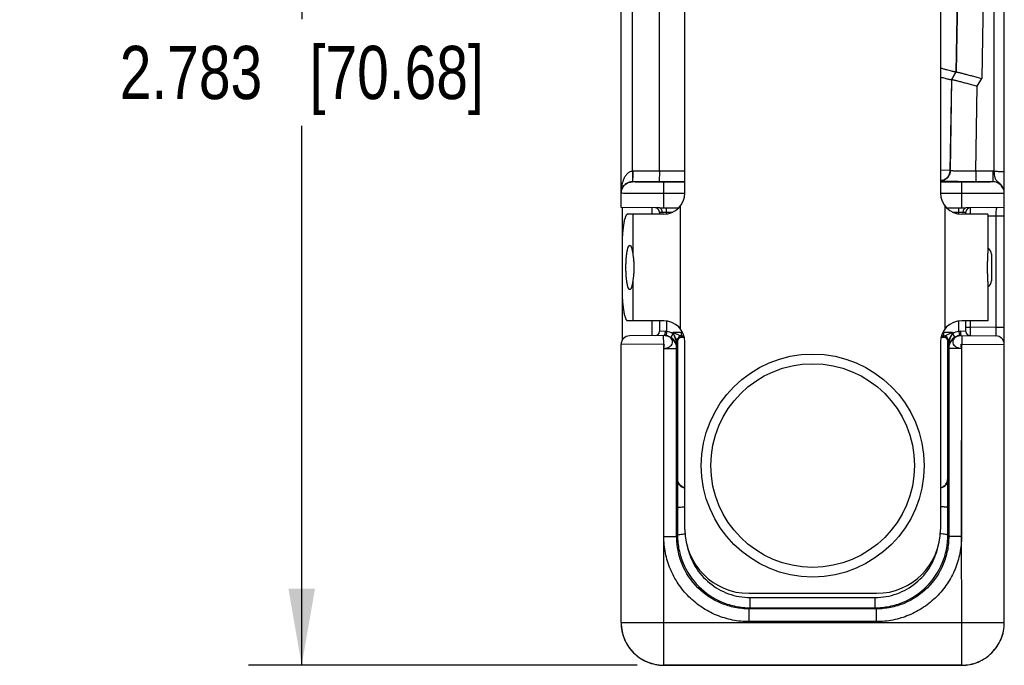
# Model space of a CAD drawing. Header units: inches. Extents: x 0 to 22, y 0 to 17.
# Tile 28 of 32: x 10.9 to 13.3, y 11.7 to 13.2. Entities that reach past the tile are written whole.
import ezdxf

# ---------------------------------------------------------------- set-up
doc = ezdxf.new("R2010")
doc.units = ezdxf.units.IN
doc.header["$LTSCALE"] = 1.21
doc.header["$MEASUREMENT"] = 0
doc.layers.get('0').update_dxf_attribs({"linetype": 'CONTINUOUS'})
for name, color, linetype in [('02___PRT_ALL_AXES', 7, 'CONTINUOUS'), ('DIMENSIONS', 7, 'CONTINUOUS'), ('FEATURES', 7, 'CONTINUOUS')]:
    doc.layers.add(name, color=color, linetype=linetype)
doc.styles.get("Standard").update_dxf_attribs({"font": 'txt', "width": 0.8})
doc.dimstyles.new('DIMSTYLE_1', dxfattribs={"dimtxt": 0.125, "dimasz": 0.18, "dimexe": 0.125, "dimexo": 0.0625, "dimgap": 0.0625, "dimtad": 0, "dimtih": 1, "dimtoh": 1, "dimzin": 4, "dimdsep": 46, "dimtxsty": 'STANDARD', "dimblk": '_FILLED', "dimblk1": '_FILLED', "dimblk2": '_FILLED', "dimcen": 0.09, "dimadec": 0, "dimazin": 0, "dimtp": 0.001, "dimtm": 0.001, "dimtfac": 1, "dimtofl": 0, "dimtmove": 0, "dimatfit": 3, "dimldrblk": '_FILLED', "dimfxl": 1, "dimtolj": 1, "dimtzin": 4, "dimarcsym": 0})

# ---------------------------------------------------------------- blocks, each defined once
blk = doc.blocks.new('_FILLED')
at = {"color": 0, "linetype": 'BYBLOCK'}
blk.add_solid([(0, 0), (-1, 0.174), (-1, -0.174)], dxfattribs=at)
blk = doc.blocks.new('*D17')
at = {"layer": 'DIMENSIONS', "color": 2, "linetype": 'CONTINUOUS'}
for p, q in [((12.3813, 14.4698), (11.4786, 14.4699)), ((11.6036, 14.4699), (11.6034, 13.2035)), ((11.6032, 11.6871), (11.6034, 12.9535)), ((12.3909, 11.687), (11.4782, 11.6871))]:
    blk.add_line(p, q, dxfattribs=at)
at = {"layer": 'DIMENSIONS', "color": 2, "linetype": 'CONTINUOUS', "xscale": 0.18, "yscale": 0.18, "zscale": 0.18}
for p, rotation in [((11.6036, 14.4699), 89.9912722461), ((11.6032, 11.6871), 269.9912722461)]:
    blk.add_blockref('_FILLED', p, dxfattribs=dict(at, rotation=rotation))
at = {"layer": 'DIMENSIONS', "color": 2, "linetype": 'CONTINUOUS', "insert": (11.6034, 13.141), "char_height": 0.125, "width": 1.325, "attachment_point": 2, "line_spacing_factor": 0.9}
blk.add_mtext('2.783{\\Ftxt.shx;\\W1.000000;\\H0.125000; }[70.68]', dxfattribs=at)

msp = doc.modelspace()

# ---------------------------------------------------------------- linework, layer by layer
at = {"color": 7, "linetype": 'CONTINUOUS'}
for p, q in [((13.2298, 12.8465), (13.2298, 14.4698)), ((12.3534, 12.7616), (12.3534, 14.4428)), ((13.2534, 12.795), (13.2534, 14.4462)), ((12.3802, 12.8466), (12.3802, 14.3961)), ((12.4434, 12.8466), (12.4434, 14.3961)), ((13.1631, 14.4059), (13.1399, 13.0793)), ((13.1635, 14.3961), (13.1406, 13.0798)), ((13.2235, 14.3961), (13.2003, 13.0642)), ((13.1296, 13.0615), (13.1399, 13.0793)), ((13.1303, 13.0619), (13.1406, 13.0798)), ((13.1406, 13.0798), (13.1399, 13.0793)), ((13.1296, 13.0615), (13.1259, 12.8487)), ((13.1265, 12.848), (13.1303, 13.0619)), ((13.1303, 13.0619), (13.1296, 13.0615)), ((13.1865, 12.8466), (13.19, 13.0464)), ((13.19, 13.0464), (13.2003, 13.0642)), ((12.3802, 12.8466), (12.3803, 12.8252)), ((12.4434, 12.8466), (12.3806, 12.8466)), ((12.4434, 12.8466), (12.4432, 12.822)), ((12.5034, 12.8466), (12.4434, 12.8466)), ((13.1259, 12.8487), (13.1035, 12.849)), ((13.1265, 12.848), (13.1259, 12.8487)), ((13.2264, 12.8466), (13.1865, 12.8466)), ((13.1865, 12.8466), (13.1865, 12.822)), ((13.2264, 12.8466), (13.2264, 12.8219)), ((12.3804, 12.8219), (12.3804, 12.822)), ((12.4433, 12.822), (12.3804, 12.822)), ((12.5034, 12.822), (12.4433, 12.822)), ((12.4534, 12.7608), (12.4534, 12.8207)), ((12.5034, 12.8207), (12.4534, 12.8207)), ((13.1534, 12.8207), (13.1034, 12.8207)), ((13.1534, 12.7608), (13.1534, 12.8207)), ((13.2264, 12.822), (13.1865, 12.822)), ((12.3558, 12.7948), (12.3534, 12.7949)), ((12.5034, 12.7941), (12.4534, 12.7941)), ((13.1534, 12.7941), (13.1034, 12.7941)), ((13.2534, 11.787), (13.2534, 12.7949)), ((12.4434, 12.7608), (12.3534, 12.7616)), ((12.4434, 12.7608), (12.4891, 12.7608)), ((12.4434, 12.7509), (12.4434, 12.7458)), ((12.4434, 12.7509), (12.4497, 12.7508)), ((12.4497, 12.7508), (12.4751, 12.7508)), ((12.4604, 12.7463), (12.4604, 12.7608)), ((13.1178, 12.7608), (13.1634, 12.7608)), ((13.1317, 12.7508), (13.1572, 12.7508)), ((13.1464, 12.7463), (13.1464, 12.7608)), ((13.1572, 12.7508), (13.1634, 12.7509)), ((13.2534, 12.7616), (13.1634, 12.7608)), ((13.1634, 12.7458), (13.1634, 12.7509)), ((13.1733, 12.7609), (13.1734, 12.7458)), ((13.2334, 12.7414), (13.2148, 12.7412)), ((13.2534, 12.7414), (13.2334, 12.7414)), ((13.2334, 12.7414), (13.2334, 12.4802)), ((13.2234, 12.652), (13.2234, 12.5896)), ((12.4434, 12.4958), (12.4434, 12.4707)), ((12.4604, 12.4952), (12.4604, 12.4705)), ((13.1464, 12.4705), (13.1464, 12.4952)), ((13.1634, 12.4707), (13.1634, 12.4958)), ((13.1734, 12.4958), (13.1734, 12.4807)), ((12.4566, 12.4709), (12.4434, 12.4707)), ((12.4604, 12.4705), (12.459, 12.4606)), ((12.475, 12.4653), (12.4699, 12.4567)), ((12.4954, 12.4682), (12.475, 12.4682)), ((12.475, 12.4653), (12.475, 12.4682)), ((12.4952, 12.4592), (12.4954, 12.4682)), ((12.4954, 12.4724), (12.4954, 12.4682)), ((12.4981, 12.4682), (12.4954, 12.4682)), ((13.1115, 12.4682), (13.1088, 12.4682)), ((13.1115, 12.4682), (13.1115, 12.4724)), ((13.1318, 12.4682), (13.1115, 12.4682)), ((13.1117, 12.4592), (13.1115, 12.4682)), ((13.1318, 12.4682), (13.1318, 12.4653)), ((13.1318, 12.4653), (13.1369, 12.4567)), ((13.1464, 12.4705), (13.1479, 12.4606)), ((13.1634, 12.4707), (13.1503, 12.4709)), ((13.1634, 12.4807), (13.1734, 12.4807)), ((13.1734, 12.4807), (13.1733, 12.4607)), ((13.2334, 12.4802), (13.1734, 12.4807)), ((13.2534, 12.4802), (13.2334, 12.4802)), ((13.2334, 12.4802), (13.2336, 12.4602)), ((12.4548, 12.4609), (12.3733, 12.4602)), ((12.4534, 12.4409), (12.4533, 12.4609)), ((12.4867, 12.4475), (12.485, 12.4492)), ((12.485, 12.4309), (12.485, 12.4492)), ((12.4867, 12.1234), (12.4867, 12.4475)), ((12.497, 12.4572), (12.495, 12.4592)), ((12.5034, 12.0058), (12.5034, 12.4458)), ((13.1034, 12.4458), (13.1034, 12.0058)), ((13.1118, 12.4592), (13.1099, 12.4572)), ((13.1218, 12.4492), (13.1202, 12.4475)), ((13.1202, 12.4475), (13.1202, 12.1234)), ((13.1218, 12.4492), (13.1218, 12.4309)), ((13.1475, 12.4604), (13.1473, 12.4603)), ((13.1486, 12.4606), (13.1475, 12.4604)), ((13.1502, 12.4608), (13.1486, 12.4606)), ((13.1521, 12.4609), (13.1502, 12.4608)), ((13.1521, 12.4609), (13.2336, 12.4602)), ((13.1536, 12.4609), (13.1534, 12.4409)), ((12.4534, 12.4409), (12.3534, 12.4402)), ((12.3534, 11.787), (12.3534, 12.4402)), ((12.4538, 11.9893), (12.4534, 12.4409)), ((12.4538, 11.9893), (12.4539, 12.4309)), ((12.4539, 12.4309), (12.4839, 12.4309)), ((12.485, 12.4309), (12.4839, 12.4309)), ((12.4839, 11.9893), (12.4839, 12.4309)), ((13.1229, 12.4309), (13.1218, 12.4309)), ((13.1529, 12.4309), (13.1229, 12.4309)), ((13.1229, 12.4309), (13.1229, 11.9893)), ((13.1529, 12.4309), (13.153, 11.9893)), ((13.153, 11.9893), (13.1534, 12.4409)), ((13.1534, 12.4409), (13.2534, 12.4402)), ((12.4867, 12.1234), (12.4858, 12.1226)), ((12.4858, 12.1226), (12.4858, 12.0567)), ((13.1211, 12.1226), (13.1202, 12.1234)), ((13.1211, 12.0567), (13.1211, 12.1226)), ((12.4858, 12.0567), (12.486, 11.9914)), ((13.1208, 11.9914), (13.1211, 12.0567)), ((12.4534, 11.787), (12.4538, 11.9893)), ((12.4539, 11.9893), (12.4839, 11.9893)), ((12.4839, 11.9893), (12.486, 11.9914)), ((13.1208, 11.9914), (13.1229, 11.9893)), ((13.1529, 11.9893), (13.1229, 11.9893)), ((13.1534, 11.787), (13.153, 11.9893)), ((12.6534, 11.8558), (12.9534, 11.8558)), ((12.6565, 11.846), (12.9503, 11.846)), ((12.6565, 11.8219), (12.6565, 11.846)), ((12.9503, 11.8219), (12.9503, 11.846)), ((12.6539, 11.8193), (12.6565, 11.8219)), ((12.9529, 11.8193), (12.6539, 11.8193)), ((12.6539, 11.7893), (12.6539, 11.8193)), ((12.6565, 11.8219), (12.9503, 11.8219)), ((12.9503, 11.8219), (12.9529, 11.8193)), ((12.9529, 11.7893), (12.9529, 11.8193)), ((12.3534, 11.787), (13.2534, 11.787)), ((12.4534, 11.687), (12.4534, 11.787)), ((12.9529, 11.7893), (12.6539, 11.7893)), ((13.1534, 11.6868), (13.1534, 11.787)), ((13.1534, 11.6871), (12.4534, 11.6871)), ((12.4534, 11.687), (13.1534, 11.6868))]:
    msp.add_line(p, q, dxfattribs=at)
at = {"color": 3, "linetype": 'CONTINUOUS'}
for p, q in [((12.3559, 12.7616), (12.3559, 12.6835)), ((12.4259, 12.7609), (12.4259, 12.7458)), ((12.3559, 12.5581), (12.3559, 12.4493)), ((12.4259, 12.4958), (12.4259, 12.4606))]:
    msp.add_line(p, q, dxfattribs=at)
at = {"color": 7, "linetype": 'CONTINUOUS'}
msp.add_lwpolyline([(12.4596, 12.4603), (12.4592, 12.4604), (12.4581, 12.4606), (12.4566, 12.4608), (12.4548, 12.4609)], dxfattribs=at)
for radius in [0.2617, 0.2391]:
    msp.add_circle((12.8034, 12.1558), radius, dxfattribs=at)
for centre, radius, start, end in [((12.3806, 12.7946), 0.052, 89.9913, 90.4914), ((13.2264, 12.7946), 0.052, 86.2735, 90.0003), ((13.2264, 12.795), 0.027, 24.5934, 89.9863), ((13.2264, 12.7949), 0.027, 22.5117, 89.9967), ((12.4334, 12.7509), 0.01, 0, 89.5001), ((13.1734, 12.7509), 0.01, 90.5, 179.9999), ((13.2084, 12.652), 0.015, 0, 64.4208), ((13.2084, 12.5896), 0.015, 295.5792, 360), ((12.4334, 12.4707), 0.01, 270.5, 360), ((13.1734, 12.4707), 0.01, 180, 269.5001), ((12.3734, 12.4402), 0.02, 90.5, 180), ((12.4539, 12.4314), 0.0294, 88.3817, 90.4983), ((12.4539, 12.4306), 0.0302, 72.4049, 89.0686), ((12.4547, 12.431), 0.0299, 86.2728, 88.0931), ((12.4547, 12.4308), 0.03, 81.7125, 86.2708), ((12.4547, 12.431), 0.0299, 80.6911, 81.7203), ((12.4539, 12.4309), 0.03, 359.9977, 72.3368), ((12.4542, 12.4302), 0.0308, 36.6344, 59.3967), ((12.4542, 12.4302), 0.0308, 30.3115, 36.6369), ((12.4542, 12.4302), 0.0308, 28.3641, 30.3091), ((12.4543, 12.4302), 0.0307, 23.6729, 28.3614), ((12.4547, 12.4304), 0.0303, 0.9646, 23.7339), ((12.495, 12.4492), 0.01, 90.0033, 179.9967), ((12.495, 12.4492), 0.01, 90.1225, 180.0024), ((12.4955, 11.3261), 1.1331, 89.7003, 90.0251), ((13.1117, 11.2509), 1.2084, 89.9903, 90.2952), ((13.1118, 12.4492), 0.01, 0.0033, 89.9967), ((13.1119, 12.4492), 0.01, 0.0034, 89.8781), ((13.1522, 12.4303), 0.0304, 156.3071, 178.9942), ((13.1529, 12.4309), 0.03, 107.6058, 180.0024), ((13.1525, 12.4302), 0.0307, 151.6386, 156.3269), ((13.1526, 12.4302), 0.0308, 149.6907, 151.6359), ((13.1526, 12.4302), 0.0308, 143.3629, 149.6883), ((13.1526, 12.4302), 0.0308, 120.5862, 143.3825), ((13.1529, 12.4306), 0.0302, 91.5539, 107.5394), ((13.1522, 12.431), 0.0299, 98.2806, 99.5058), ((13.1522, 12.4308), 0.03, 93.7301, 98.2873), ((13.1522, 12.431), 0.0299, 91.4781, 93.7279), ((13.1529, 12.4312), 0.0296, 89.5016, 91.5194), ((13.1529, 12.4315), 0.0294, 89.5019, 91.5673), ((13.2334, 12.4402), 0.02, 0, 89.5), ((12.6534, 12.0058), 0.15, 180, 270), ((12.9534, 12.0058), 0.15, 270, 360), ((12.4538, 11.7871), 0.1003, 180.0233, 192.5971), ((12.453, 11.7869), 0.0995, 192.6119, 193.4717), ((12.4536, 11.7871), 0.1002, 193.4866, 204.5824), ((12.4531, 11.7869), 0.0997, 204.5934, 206.2698), ((12.4537, 11.7872), 0.1003, 206.2843, 217.8466), ((12.4532, 11.7868), 0.0997, 217.8622, 219.896), ((12.4536, 11.7872), 0.1002, 219.9063, 230.2298), ((12.4532, 11.7868), 0.0997, 230.2403, 232.035), ((12.4536, 11.7874), 0.1003, 232.0516, 243.8904), ((12.4533, 11.7868), 0.0997, 243.9058, 245.021), ((12.4534, 11.7871), 0.1, 245.0235, 269.9996)]:
    msp.add_arc(centre, radius, start, end, dxfattribs=at)
for centre, start_param, end_param in [((12.5067, 12.4575), -2.077118, -1.801695), ((13.1002, 12.4575), -1.339898, -1.064475)]:
    msp.add_ellipse(centre, major_axis=(0.02, 0), ratio=0.017455, start_param=start_param, end_param=end_param, dxfattribs=at)
for points, knots in [([(13.1399, 13.0793), (13.1399, 13.0793), (13.1396, 13.0793), (13.1391, 13.0794), (13.1382, 13.0796), (13.137, 13.0798), (13.1356, 13.0802), (13.1331, 13.0807), (13.1293, 13.0817), (13.124, 13.083), (13.1178, 13.0846), (13.1109, 13.0865), (13.1061, 13.0878), (13.1036, 13.0884)], [0, 0, 0, 0, 0.006261, 0.021051, 0.044385, 0.076168, 0.116215, 0.164232, 0.282958, 0.429501, 0.600432, 0.791955, 1, 1, 1, 1]), ([(13.1037, 13.0678), (13.1055, 13.0673), (13.109, 13.0664), (13.114, 13.0651), (13.1184, 13.064), (13.1222, 13.063), (13.1252, 13.0623), (13.1272, 13.0618), (13.1284, 13.0616), (13.129, 13.0615), (13.1294, 13.0615), (13.1296, 13.0614), (13.1296, 13.0615)], [0, 0, 0, 0, 0.214677, 0.408838, 0.579549, 0.724094, 0.840091, 0.925605, 0.956404, 0.979087, 0.993594, 1, 1, 1, 1]), ([(13.1406, 13.0798), (13.1406, 13.0798), (13.1408, 13.0798), (13.141, 13.0798), (13.1414, 13.0797), (13.1423, 13.0795), (13.1437, 13.0792), (13.1457, 13.0788), (13.1483, 13.0781), (13.1514, 13.0774), (13.1549, 13.0765), (13.1605, 13.075), (13.1682, 13.073), (13.1782, 13.0703), (13.1891, 13.0673), (13.1965, 13.0653), (13.2003, 13.0642)], [0, 0, 0, 0, 0.002035, 0.006421, 0.013202, 0.022369, 0.047784, 0.082401, 0.125777, 0.177445, 0.236826, 0.303267, 0.454561, 0.625314, 0.809371, 1, 1, 1, 1]), ([(13.1303, 13.0619), (13.1303, 13.0619), (13.1304, 13.0619), (13.1307, 13.0619), (13.1311, 13.0618), (13.132, 13.0617), (13.1333, 13.0614), (13.1354, 13.0609), (13.138, 13.0603), (13.1411, 13.0595), (13.1446, 13.0586), (13.1501, 13.0572), (13.1579, 13.0551), (13.1679, 13.0524), (13.1788, 13.0495), (13.1862, 13.0474), (13.19, 13.0464)], [0, 0, 0, 0, 0.002035, 0.006421, 0.013202, 0.022369, 0.047784, 0.082401, 0.125777, 0.177445, 0.236826, 0.303267, 0.454561, 0.625314, 0.809371, 1, 1, 1, 1]), ([(12.3802, 12.8466), (12.3774, 12.8465), (12.372, 12.8447), (12.366, 12.8392), (12.3616, 12.8327), (12.3574, 12.8233), (12.3542, 12.811), (12.3534, 12.8009), (12.3534, 12.7959)], [0, 0, 0, 0, 0.133967, 0.26323, 0.388947, 0.51271, 0.757065, 1, 1, 1, 1]), ([(12.3806, 12.8466), (12.3806, 12.8425), (12.3806, 12.8353), (12.3806, 12.8282), (12.3803, 12.8252)], [0, 0, 0, 0, 0.57976, 1, 1, 1, 1]), ([(13.1265, 12.848), (13.1265, 12.845), (13.1252, 12.8388), (13.1201, 12.8309), (13.1126, 12.8254), (13.1065, 12.8238), (13.1034, 12.8236)], [0, 0, 0, 0, 0.249913, 0.499905, 0.749801, 1, 1, 1, 1]), ([(13.1259, 12.8487), (13.1259, 12.8457), (13.1247, 12.8396), (13.1197, 12.8318), (13.1124, 12.8263), (13.1065, 12.8245), (13.1035, 12.8242)], [0, 0, 0, 0, 0.249897, 0.499893, 0.749765, 1, 1, 1, 1]), ([(13.1865, 12.8466), (13.1826, 12.8465), (13.1751, 12.8465), (13.164, 12.8465), (13.1539, 12.8466), (13.145, 12.8468), (13.1384, 12.847), (13.1341, 12.8472), (13.1315, 12.8473), (13.1295, 12.8475), (13.128, 12.8476), (13.1271, 12.8478), (13.1266, 12.8479), (13.1265, 12.848)], [0, 0, 0, 0, 0.19279, 0.378391, 0.549801, 0.700521, 0.824866, 0.875646, 0.918189, 0.952097, 0.977092, 0.993002, 1, 1, 1, 1]), ([(13.2298, 12.8465), (13.2313, 12.8465), (13.2343, 12.8465), (13.2387, 12.8464), (13.2428, 12.8464), (13.2463, 12.8464), (13.2489, 12.8463), (13.2506, 12.8463), (13.2516, 12.8462), (13.2523, 12.8462), (13.2529, 12.8462), (13.2532, 12.8461), (13.2534, 12.8461), (13.2534, 12.8461)], [0, 0, 0, 0, 0.194572, 0.38246, 0.555321, 0.706714, 0.830951, 0.881433, 0.923437, 0.956487, 0.980349, 0.994864, 1, 1, 1, 1]), ([(13.2534, 12.795), (13.2534, 12.7976), (13.2527, 12.8029), (13.2496, 12.8101), (13.2449, 12.8162), (13.2395, 12.8209), (13.2352, 12.8247), (13.2329, 12.8284), (13.2313, 12.8326), (13.2304, 12.8387), (13.23, 12.8438), (13.2298, 12.8465)], [0, 0, 0, 0, 0.133866, 0.266875, 0.397467, 0.521635, 0.633211, 0.68599, 0.740959, 0.863809, 1, 1, 1, 1]), ([(12.3804, 12.822), (12.3777, 12.822), (12.3728, 12.8213), (12.365, 12.8179), (12.3585, 12.8121), (12.3543, 12.804), (12.3534, 12.7985), (12.3534, 12.7959)], [0, 0, 0, 0, 0.195108, 0.356173, 0.605466, 0.810751, 1, 1, 1, 1]), ([(12.3534, 12.7949), (12.3534, 12.7984), (12.3548, 12.8055), (12.3608, 12.8145), (12.3698, 12.8205), (12.3769, 12.8219), (12.3804, 12.8219)], [0, 0, 0, 0, 0.249982, 0.499975, 0.749982, 1, 1, 1, 1]), ([(12.3803, 12.8252), (12.3803, 12.8248), (12.3803, 12.824), (12.3806, 12.823), (12.3806, 12.8224), (12.3804, 12.8221), (12.3804, 12.822)], [0, 0, 0, 0, 0.415291, 0.725409, 0.918851, 1, 1, 1, 1]), ([(12.4534, 12.8207), (12.4487, 12.8207), (12.4394, 12.8207), (12.4258, 12.8207), (12.4134, 12.8209), (12.4039, 12.821), (12.3972, 12.8211), (12.3929, 12.8212), (12.3892, 12.8213), (12.3862, 12.8214), (12.3838, 12.8215), (12.3822, 12.8216), (12.3813, 12.8217), (12.3808, 12.8218), (12.3806, 12.8218), (12.3804, 12.8219), (12.3804, 12.8219)], [0, 0, 0, 0, 0.19497, 0.382495, 0.555293, 0.706757, 0.772627, 0.831044, 0.881468, 0.92341, 0.956469, 0.980341, 0.988755, 0.99481, 0.998517, 1, 1, 1, 1]), ([(13.1865, 12.822), (13.177, 12.822), (13.1591, 12.8221), (13.1349, 12.8223), (13.118, 12.8226), (13.1082, 12.8229), (13.1047, 12.8231), (13.1033, 12.8232)], [0, 0, 0, 0, 0.342093, 0.64477, 0.87286, 0.950255, 1, 1, 1, 1]), ([(13.2264, 12.8219), (13.2264, 12.8219), (13.2263, 12.8218), (13.226, 12.8218), (13.2256, 12.8217), (13.2247, 12.8216), (13.2231, 12.8215), (13.2207, 12.8214), (13.2176, 12.8213), (13.2139, 12.8212), (13.2097, 12.8211), (13.203, 12.821), (13.1935, 12.8209), (13.181, 12.8207), (13.1675, 12.8207), (13.1582, 12.8207), (13.1534, 12.8207)], [0, 0, 0, 0, 0.001483, 0.00519, 0.011245, 0.019659, 0.043531, 0.07659, 0.118532, 0.168956, 0.227373, 0.293243, 0.444707, 0.617505, 0.80503, 1, 1, 1, 1]), ([(12.4534, 12.7941), (12.4424, 12.7941), (12.4215, 12.7942), (12.3932, 12.7943), (12.3717, 12.7945), (12.36, 12.7946), (12.3558, 12.7948)], [0, 0, 0, 0, 0.339862, 0.641218, 0.869894, 1, 1, 1, 1]), ([(13.2534, 12.7949), (13.2534, 12.7949), (13.2532, 12.7949), (13.2529, 12.7948), (13.2522, 12.7948), (13.2514, 12.7948), (13.2503, 12.7947), (13.2485, 12.7947), (13.2455, 12.7946), (13.2413, 12.7945), (13.2363, 12.7945), (13.2305, 12.7944), (13.2239, 12.7944), (13.2167, 12.7943), (13.2058, 12.7942), (13.1912, 12.7942), (13.1727, 12.7941), (13.1599, 12.7941), (13.1534, 12.7941)], [0, 0, 0, 0, 0.001272, 0.004904, 0.010918, 0.019308, 0.030061, 0.043154, 0.076205, 0.118153, 0.168598, 0.227042, 0.292943, 0.365648, 0.444476, 0.617349, 0.804952, 1, 1, 1, 1]), ([(12.4466, 12.7594), (12.4463, 12.7596), (12.4454, 12.7604), (12.4443, 12.7608), (12.4434, 12.7608)], [0, 0, 0, 0, 0.271258, 1, 1, 1, 1]), ([(12.4497, 12.7508), (12.4497, 12.7516), (12.4495, 12.7547), (12.4482, 12.7579), (12.4466, 12.7594)], [0, 0, 0, 0, 0.27707, 1, 1, 1, 1]), ([(13.1571, 12.7508), (13.1571, 12.7525), (13.1576, 12.7556), (13.1592, 12.7584), (13.1603, 12.7594)], [0, 0, 0, 0, 0.539897, 1, 1, 1, 1]), ([(13.1603, 12.7594), (13.1605, 12.7596), (13.1614, 12.7604), (13.1626, 12.7608), (13.1634, 12.7608)], [0, 0, 0, 0, 0.272253, 1, 1, 1, 1]), ([(13.2368, 12.7614), (13.2365, 12.7614), (13.2357, 12.7611), (13.2349, 12.7598), (13.2344, 12.7579), (13.2339, 12.7543), (13.2336, 12.7487), (13.2334, 12.744), (13.2334, 12.7414)], [0, 0, 0, 0, 0.049917, 0.113926, 0.204529, 0.323781, 0.633693, 1, 1, 1, 1]), ([(12.4566, 12.4709), (12.4566, 12.4692), (12.4565, 12.4663), (12.456, 12.4634), (12.4555, 12.4622)], [0, 0, 0, 0, 0.571832, 1, 1, 1, 1]), ([(12.485, 12.4492), (12.4849, 12.4493), (12.4847, 12.4497), (12.4843, 12.4503), (12.4838, 12.4512), (12.483, 12.4527), (12.482, 12.4547), (12.4806, 12.4573), (12.4793, 12.4599), (12.4774, 12.4636), (12.476, 12.4664), (12.475, 12.4682)], [0, 0, 0, 0, 0.017323, 0.054545, 0.104601, 0.161938, 0.289195, 0.425391, 0.566206, 0.709625, 1, 1, 1, 1]), ([(12.4952, 12.4592), (12.4946, 12.4593), (12.4934, 12.4598), (12.4914, 12.4607), (12.4889, 12.4618), (12.4853, 12.4635), (12.4807, 12.4656), (12.4769, 12.4673), (12.475, 12.4682)], [0, 0, 0, 0, 0.070158, 0.178, 0.304613, 0.438517, 0.71662, 1, 1, 1, 1]), ([(12.485, 12.4309), (12.485, 12.4369), (12.4839, 12.4459), (12.4801, 12.4575), (12.477, 12.4629), (12.475, 12.4653)], [0, 0, 0, 0, 0.492191, 0.743141, 1, 1, 1, 1]), ([(13.1318, 12.4682), (13.1299, 12.4673), (13.1262, 12.4656), (13.1215, 12.4635), (13.1179, 12.4618), (13.1155, 12.4607), (13.1134, 12.4598), (13.1122, 12.4593), (13.1117, 12.4592)], [0, 0, 0, 0, 0.283387, 0.561489, 0.695405, 0.821982, 0.929861, 1, 1, 1, 1]), ([(13.1318, 12.4653), (13.1298, 12.4629), (13.1267, 12.4575), (13.1229, 12.4459), (13.1219, 12.4369), (13.1218, 12.4309)], [0, 0, 0, 0, 0.256859, 0.507809, 1, 1, 1, 1]), ([(13.1318, 12.4682), (13.1309, 12.4664), (13.1295, 12.4636), (13.1276, 12.4599), (13.1262, 12.4573), (13.1249, 12.4547), (13.1238, 12.4527), (13.123, 12.4512), (13.1225, 12.4503), (13.1221, 12.4497), (13.122, 12.4493), (13.1219, 12.4492)], [0, 0, 0, 0, 0.290387, 0.433809, 0.574627, 0.710822, 0.838078, 0.895411, 0.94547, 0.982696, 1, 1, 1, 1]), ([(13.1503, 12.4709), (13.1503, 12.4692), (13.1504, 12.4663), (13.1509, 12.4634), (13.1513, 12.4622)], [0, 0, 0, 0, 0.571827, 1, 1, 1, 1]), ([(12.4539, 12.4309), (12.4585, 12.4312), (12.4653, 12.4328), (12.4718, 12.4383), (12.4745, 12.4433), (12.4747, 12.4487), (12.4722, 12.4537), (12.4676, 12.4576), (12.4637, 12.4592), (12.4616, 12.4598)], [0, 0, 0, 0, 0.286107, 0.412765, 0.52555, 0.631179, 0.740902, 0.863227, 1, 1, 1, 1]), ([(12.4555, 12.4622), (12.4554, 12.4619), (12.4552, 12.4613), (12.4546, 12.4609), (12.4544, 12.4609)], [0, 0, 0, 0, 0.626871, 1, 1, 1, 1]), ([(12.4616, 12.4598), (12.4611, 12.46), (12.4588, 12.4605), (12.4565, 12.4608), (12.4548, 12.4609)], [0, 0, 0, 0, 0.246052, 1, 1, 1, 1]), ([(12.485, 12.4492), (12.485, 12.4492), (12.485, 12.4492), (12.485, 12.4492), (12.485, 12.4492)], [0, 0, 0, 0, 0.415595, 1, 1, 1, 1]), ([(12.4867, 12.4475), (12.4867, 12.4498), (12.4882, 12.4535), (12.4925, 12.4566), (12.4954, 12.4573), (12.497, 12.4572)], [0, 0, 0, 0, 0.439392, 0.697069, 1, 1, 1, 1]), ([(12.495, 12.4592), (12.495, 12.4592), (12.495, 12.4592), (12.495, 12.4592), (12.495, 12.4592)], [0, 0, 0, 0, 0.376952, 1, 1, 1, 1]), ([(13.1099, 12.4572), (13.1115, 12.4573), (13.1144, 12.4566), (13.1186, 12.4535), (13.1201, 12.4498), (13.1202, 12.4475)], [0, 0, 0, 0, 0.302931, 0.560608, 1, 1, 1, 1]), ([(13.1119, 12.4592), (13.1119, 12.4592), (13.1119, 12.4592), (13.1118, 12.4592), (13.1118, 12.4592)], [0, 0, 0, 0, 0.62229, 1, 1, 1, 1]), ([(13.1219, 12.4492), (13.1219, 12.4492), (13.1218, 12.4492), (13.1218, 12.4492), (13.1218, 12.4492)], [0, 0, 0, 0, 0.584438, 1, 1, 1, 1]), ([(13.1452, 12.4598), (13.1431, 12.4592), (13.1392, 12.4576), (13.1347, 12.4537), (13.1322, 12.4487), (13.1323, 12.4433), (13.1351, 12.4383), (13.1398, 12.4344), (13.146, 12.4317), (13.1505, 12.431), (13.1529, 12.4309)], [0, 0, 0, 0, 0.136462, 0.258504, 0.367989, 0.47336, 0.585951, 0.712217, 0.85218, 1, 1, 1, 1]), ([(13.1521, 12.4609), (13.1504, 12.4608), (13.148, 12.4605), (13.1458, 12.46), (13.1452, 12.4598)], [0, 0, 0, 0, 0.753874, 1, 1, 1, 1]), ([(13.1513, 12.4622), (13.1515, 12.4619), (13.1517, 12.4613), (13.1522, 12.4609), (13.1524, 12.4609)], [0, 0, 0, 0, 0.626871, 1, 1, 1, 1]), ([(12.4539, 12.4309), (12.4539, 12.4319), (12.4541, 12.4335), (12.4545, 12.4355), (12.4548, 12.4371), (12.455, 12.4385), (12.4549, 12.4397), (12.4544, 12.4407), (12.4538, 12.4409), (12.4534, 12.4409)], [0, 0, 0, 0, 0.279015, 0.434404, 0.584734, 0.718453, 0.82662, 0.910374, 1, 1, 1, 1]), ([(13.1529, 12.4309), (13.1529, 12.4319), (13.1527, 12.4335), (13.1523, 12.4355), (13.152, 12.4371), (13.1519, 12.4385), (13.1519, 12.4397), (13.1524, 12.4407), (13.1531, 12.4409), (13.1534, 12.4409)], [0, 0, 0, 0, 0.279276, 0.43451, 0.584512, 0.717908, 0.825996, 0.910108, 1, 1, 1, 1]), ([(12.4858, 12.1226), (12.4858, 12.1205), (12.4866, 12.1162), (12.4899, 12.1103), (12.4955, 12.1053), (12.5006, 12.1035), (12.5034, 12.1031)], [0, 0, 0, 0, 0.218468, 0.449741, 0.706935, 1, 1, 1, 1]), ([(12.5033, 12.1041), (12.5007, 12.1046), (12.4959, 12.1065), (12.4905, 12.1114), (12.4874, 12.1173), (12.4867, 12.1214), (12.4867, 12.1234)], [0, 0, 0, 0, 0.291819, 0.548452, 0.780342, 1, 1, 1, 1]), ([(13.1035, 12.1041), (13.1061, 12.1046), (13.111, 12.1065), (13.1163, 12.1114), (13.1194, 12.1173), (13.1202, 12.1214), (13.1202, 12.1234)], [0, 0, 0, 0, 0.291819, 0.548452, 0.780342, 1, 1, 1, 1]), ([(13.1211, 12.1226), (13.121, 12.1205), (13.1203, 12.1162), (13.117, 12.1103), (13.1113, 12.1053), (13.1062, 12.1035), (13.1035, 12.1031)], [0, 0, 0, 0, 0.218484, 0.449792, 0.707051, 1, 1, 1, 1]), ([(12.4858, 12.0567), (12.4858, 12.0569), (12.4864, 12.0572), (12.4873, 12.0575), (12.489, 12.0578), (12.4921, 12.0582), (12.4969, 12.0586), (12.5011, 12.0587), (12.5034, 12.0588)], [0, 0, 0, 0, 0.029529, 0.089103, 0.180513, 0.301512, 0.617707, 1, 1, 1, 1]), ([(13.1211, 12.0567), (13.121, 12.0569), (13.1205, 12.0572), (13.1195, 12.0575), (13.1179, 12.0578), (13.1148, 12.0582), (13.1099, 12.0586), (13.1057, 12.0587), (13.1035, 12.0588)], [0, 0, 0, 0, 0.02953, 0.089104, 0.180514, 0.301514, 0.61771, 1, 1, 1, 1]), ([(12.6539, 11.7893), (12.6409, 11.7893), (12.6147, 11.7919), (12.5769, 11.8033), (12.5421, 11.8219), (12.5116, 11.847), (12.4866, 11.8775), (12.4711, 11.9065), (12.4622, 11.9311), (12.4575, 11.9502), (12.4546, 11.9696), (12.4538, 11.9827), (12.4538, 11.9893)], [0, 0, 0, 0, 0.124912, 0.249867, 0.374849, 0.499845, 0.624844, 0.749826, 0.812393, 0.874928, 0.937475, 1, 1, 1, 1]), ([(12.6539, 11.8193), (12.6428, 11.8193), (12.6205, 11.8215), (12.5779, 11.8344), (12.5306, 11.8659), (12.499, 11.9132), (12.4861, 11.9559), (12.4839, 11.9782), (12.4839, 11.9893)], [0, 0, 0, 0, 0.125251, 0.250545, 0.499996, 0.749448, 0.874745, 1, 1, 1, 1]), ([(12.486, 11.9914), (12.486, 11.9916), (12.4865, 11.9923), (12.4883, 11.9933), (12.492, 11.9943), (12.4977, 11.9951), (12.5021, 11.9954), (12.5044, 11.9954)], [0, 0, 0, 0, 0.043766, 0.110208, 0.324754, 0.633525, 1, 1, 1, 1]), ([(12.486, 11.9914), (12.4861, 11.9803), (12.4883, 11.9582), (12.5012, 11.9159), (12.5328, 11.8687), (12.5801, 11.8371), (12.6229, 11.8241), (12.6454, 11.8219), (12.6565, 11.8219)], [0, 0, 0, 0, 0.124274, 0.248732, 0.497431, 0.747601, 0.873731, 1, 1, 1, 1]), ([(12.9503, 11.8219), (12.9615, 11.8219), (12.9839, 11.8241), (13.0267, 11.8371), (13.0741, 11.8687), (13.1056, 11.9159), (13.1185, 11.9582), (13.1208, 11.9803), (13.1208, 11.9914)], [0, 0, 0, 0, 0.126268, 0.252398, 0.502567, 0.751267, 0.875726, 1, 1, 1, 1]), ([(13.1229, 11.9893), (13.1229, 11.9782), (13.1207, 11.9559), (13.1078, 11.9132), (13.0763, 11.8659), (13.029, 11.8344), (12.9863, 11.8215), (12.964, 11.8193), (12.9529, 11.8193)], [0, 0, 0, 0, 0.125255, 0.250552, 0.500004, 0.749455, 0.874749, 1, 1, 1, 1]), ([(13.153, 11.9893), (13.153, 11.9827), (13.1522, 11.9696), (13.1494, 11.9502), (13.1446, 11.9311), (13.1358, 11.9065), (13.1203, 11.8775), (13.0953, 11.847), (13.0647, 11.8219), (13.0299, 11.8033), (12.9922, 11.7919), (12.966, 11.7893), (12.9529, 11.7893)], [0, 0, 0, 0, 0.062525, 0.125072, 0.187607, 0.250174, 0.375156, 0.500155, 0.625151, 0.750133, 0.875088, 1, 1, 1, 1]), ([(13.1208, 11.9914), (13.1208, 11.9916), (13.1204, 11.9923), (13.1185, 11.9933), (13.1148, 11.9943), (13.1091, 11.9951), (13.1048, 11.9954), (13.1024, 11.9954)], [0, 0, 0, 0, 0.043766, 0.110208, 0.324754, 0.633525, 1, 1, 1, 1]), ([(12.5091, 11.9659), (12.5125, 11.9493), (12.5252, 11.917), (12.5593, 11.8778), (12.6048, 11.852), (12.6394, 11.846), (12.6565, 11.846)], [0, 0, 0, 0, 0.247809, 0.497113, 0.748031, 1, 1, 1, 1]), ([(12.9503, 11.846), (12.9675, 11.846), (13.0021, 11.852), (13.0476, 11.8778), (13.0817, 11.917), (13.0943, 11.9493), (13.0978, 11.9658)], [0, 0, 0, 0, 0.251968, 0.502885, 0.75219, 1, 1, 1, 1]), ([(12.3534, 11.787), (12.3534, 11.774), (12.3586, 11.7477), (12.3809, 11.7144), (12.4141, 11.6922), (12.4404, 11.687), (12.4534, 11.687)], [0, 0, 0, 0, 0.24996, 0.500004, 0.750045, 1, 1, 1, 1]), ([(13.1534, 11.6871), (13.1664, 11.6871), (13.1927, 11.6923), (13.226, 11.7145), (13.2482, 11.7477), (13.2534, 11.774), (13.2534, 11.787)], [0, 0, 0, 0, 0.250024, 0.500025, 0.750011, 1, 1, 1, 1]), ([(13.1534, 11.6868), (13.1664, 11.6868), (13.1927, 11.692), (13.226, 11.7143), (13.2482, 11.7475), (13.2534, 11.7738), (13.2534, 11.7868)], [0, 0, 0, 0, 0.249956, 0.499995, 0.750038, 1, 1, 1, 1])]:
    msp.add_open_spline(points, degree=3, knots=knots, dxfattribs=at)
for points in [[(13.2534, 12.795), (13.2534, 12.7988), (13.2526, 12.8028), (13.251, 12.8063)], [(13.2534, 12.7949), (13.2534, 12.7984), (13.2527, 12.802), (13.2514, 12.8053)], [(12.4604, 12.4705), (12.4592, 12.4707), (12.4579, 12.4709), (12.4566, 12.4709)], [(12.475, 12.4653), (12.4706, 12.4679), (12.4655, 12.4697), (12.4604, 12.4705)], [(13.1464, 12.4705), (13.1413, 12.4697), (13.1363, 12.4679), (13.1318, 12.4653)], [(13.1503, 12.4709), (13.149, 12.4709), (13.1477, 12.4707), (13.1464, 12.4705)], [(12.4699, 12.4567), (12.4667, 12.4586), (12.4632, 12.4599), (12.4595, 12.4605)], [(13.1472, 12.4605), (13.1436, 12.4599), (13.1401, 12.4586), (13.1369, 12.4567)]]:
    msp.add_open_spline(points, degree=3, dxfattribs=at)
at = {"layer": '02___PRT_ALL_AXES', "color": 7, "linetype": 'CONTINUOUS'}
for p, q in [((12.3807, 12.7458), (12.3807, 12.654)), ((13.2148, 12.7458), (13.2148, 12.654)), ((12.3807, 12.5876), (12.3807, 12.4958)), ((13.2148, 12.5876), (13.2148, 12.4958))]:
    msp.add_line(p, q, dxfattribs=at)
for points, knots in [([(12.3647, 12.6208), (12.3647, 12.6242), (12.3649, 12.6308), (12.3653, 12.639), (12.3658, 12.6452), (12.3662, 12.6496), (12.3668, 12.6537), (12.3674, 12.6574), (12.368, 12.6609), (12.3687, 12.6639), (12.3694, 12.6665), (12.3701, 12.6684), (12.3707, 12.6697), (12.3711, 12.6705), (12.3716, 12.6712), (12.372, 12.6718), (12.3724, 12.6722), (12.3729, 12.6725), (12.3733, 12.6727), (12.3736, 12.6728), (12.3738, 12.6728)], [0, 0, 0, 0, 0.187584, 0.368277, 0.45385, 0.535215, 0.611643, 0.682426, 0.746947, 0.804685, 0.855185, 0.898169, 0.916799, 0.933521, 0.948378, 0.96145, 0.972869, 0.982847, 0.991726, 1, 1, 1, 1]), ([(12.3738, 12.6728), (12.3739, 12.6728), (12.3743, 12.6727), (12.3748, 12.6725), (12.3753, 12.6721), (12.3758, 12.6715), (12.3763, 12.6708), (12.3767, 12.67), (12.3772, 12.669), (12.3776, 12.6678), (12.3781, 12.6665), (12.3787, 12.6646), (12.3794, 12.6618), (12.3801, 12.658), (12.3805, 12.6554), (12.3807, 12.654)], [0, 0, 0, 0, 0.024142, 0.050456, 0.080641, 0.115806, 0.156581, 0.203316, 0.256198, 0.31531, 0.380626, 0.452068, 0.612859, 0.796285, 1, 1, 1, 1]), ([(12.3807, 12.654), (12.3811, 12.6515), (12.3818, 12.6464), (12.3827, 12.6383), (12.3833, 12.6297), (12.3834, 12.6238), (12.3834, 12.6208)], [0, 0, 0, 0, 0.223663, 0.469888, 0.731182, 1, 1, 1, 1]), ([(13.2148, 12.5876), (13.2148, 12.5887), (13.2148, 12.5912), (13.2147, 12.5964), (13.2144, 12.6033), (13.2142, 12.6119), (13.2141, 12.6208), (13.2142, 12.6297), (13.2144, 12.6383), (13.2147, 12.6452), (13.2148, 12.6503), (13.2148, 12.6528), (13.2148, 12.654)], [0, 0, 0, 0, 0.053945, 0.111284, 0.234214, 0.365093, 0.500009, 0.634924, 0.7658, 0.888723, 0.946057, 1, 1, 1, 1]), ([(12.3738, 12.5688), (12.3736, 12.5688), (12.3733, 12.5688), (12.3729, 12.569), (12.3724, 12.5693), (12.372, 12.5698), (12.3716, 12.5704), (12.3711, 12.571), (12.3707, 12.5718), (12.3701, 12.5731), (12.3694, 12.575), (12.3687, 12.5777), (12.368, 12.5807), (12.3674, 12.5841), (12.3668, 12.5879), (12.3662, 12.592), (12.3658, 12.5963), (12.3653, 12.6026), (12.3649, 12.6108), (12.3647, 12.6174), (12.3647, 12.6208)], [0, 0, 0, 0, 0.008274, 0.017153, 0.027131, 0.03855, 0.051622, 0.066479, 0.083201, 0.101831, 0.144815, 0.195315, 0.253053, 0.317574, 0.388357, 0.464785, 0.54615, 0.631723, 0.812416, 1, 1, 1, 1]), ([(12.3834, 12.6208), (12.3834, 12.6178), (12.3833, 12.6119), (12.3827, 12.6033), (12.3818, 12.5952), (12.3811, 12.59), (12.3807, 12.5876)], [0, 0, 0, 0, 0.26881, 0.530104, 0.776333, 1, 1, 1, 1]), ([(12.3807, 12.5876), (12.3805, 12.5862), (12.3801, 12.5835), (12.3794, 12.5798), (12.3787, 12.577), (12.3781, 12.575), (12.3776, 12.5737), (12.3772, 12.5726), (12.3767, 12.5716), (12.3763, 12.5707), (12.3758, 12.57), (12.3753, 12.5695), (12.3748, 12.5691), (12.3743, 12.5688), (12.3739, 12.5688), (12.3738, 12.5688)], [0, 0, 0, 0, 0.203715, 0.387141, 0.547932, 0.619374, 0.68469, 0.743802, 0.796684, 0.843419, 0.884194, 0.919359, 0.949544, 0.975858, 1, 1, 1, 1])]:
    msp.add_open_spline(points, degree=3, knots=knots, dxfattribs=at)
at = {"layer": 'FEATURES', "color": 7, "linetype": 'CONTINUOUS'}
for p, q in [((12.5034, 12.7958), (12.5034, 13.4368)), ((13.1034, 13.4368), (13.1034, 12.7958)), ((12.4534, 12.7458), (12.3687, 12.7458)), ((12.492, 12.764), (12.492, 12.4776)), ((13.1148, 12.4776), (13.1148, 12.764)), ((13.2148, 12.7458), (13.1534, 12.7458)), ((12.3557, 12.6708), (12.3557, 12.5708)), ((12.4534, 12.4958), (12.3687, 12.4958)), ((13.2148, 12.4958), (13.1534, 12.4958))]:
    msp.add_line(p, q, dxfattribs=at)
for centre, start, end in [((12.4534, 12.7958), 270, 360), ((13.1534, 12.7958), 180, 270), ((12.4534, 12.4458), 0, 90), ((13.1534, 12.4458), 90, 180)]:
    msp.add_arc(centre, 0.05, start, end, dxfattribs=at)
for points, knots in [([(12.3687, 12.7458), (12.3685, 12.7458), (12.3681, 12.7457), (12.3674, 12.7454), (12.3668, 12.745), (12.3662, 12.7443), (12.3655, 12.7435), (12.3649, 12.7425), (12.3643, 12.7414), (12.3637, 12.74), (12.3631, 12.7385), (12.3624, 12.7362), (12.3614, 12.733), (12.3604, 12.7286), (12.3595, 12.7237), (12.3586, 12.7182), (12.3579, 12.7123), (12.3572, 12.706), (12.3565, 12.697), (12.3559, 12.6852), (12.3557, 12.6757), (12.3557, 12.6708)], [0, 0, 0, 0, 0.008271, 0.017153, 0.027131, 0.038547, 0.051618, 0.066478, 0.083204, 0.101831, 0.122372, 0.14482, 0.195326, 0.253059, 0.317583, 0.388362, 0.464781, 0.546157, 0.631748, 0.812375, 1, 1, 1, 1]), ([(12.3557, 12.5708), (12.3557, 12.5659), (12.3559, 12.5563), (12.3565, 12.5445), (12.3572, 12.5355), (12.3579, 12.5292), (12.3586, 12.5233), (12.3595, 12.5179), (12.3604, 12.513), (12.3614, 12.5086), (12.3624, 12.5053), (12.3631, 12.503), (12.3637, 12.5015), (12.3643, 12.5002), (12.3649, 12.499), (12.3655, 12.4981), (12.3662, 12.4972), (12.3668, 12.4966), (12.3674, 12.4961), (12.3681, 12.4958), (12.3685, 12.4958), (12.3687, 12.4958)], [0, 0, 0, 0, 0.187625, 0.368252, 0.453843, 0.535219, 0.611638, 0.682417, 0.746941, 0.804674, 0.85518, 0.877628, 0.898169, 0.916796, 0.933522, 0.948382, 0.961453, 0.972869, 0.982847, 0.991729, 1, 1, 1, 1])]:
    msp.add_open_spline(points, degree=3, knots=knots, dxfattribs=at)

# ---------------------------------------------------------------- dimensions: what is measured, and where the dimension line sits
at = {"layer": 'DIMENSIONS', "color": 2, "linetype": 'CONTINUOUS'}
dim = msp.add_linear_dim(base=(11.6036, 14.4699), p1=(12.4534, 11.687), p2=(12.4438, 14.4698), angle=89.9913, dimstyle='DIMSTYLE_1', dxfattribs=at)
dim.commit()
dim.dimension.update_dxf_attribs({"geometry": '*D17', "text_midpoint": (11.6034, 13.0785), "dimtype": 160})

doc.saveas('drawing.dxf')
